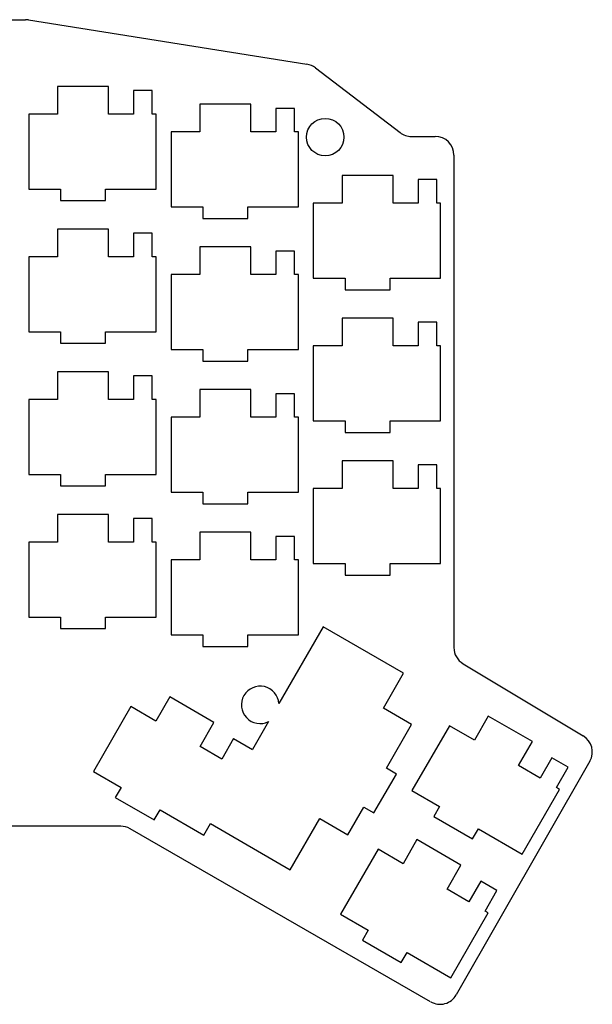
# Model space of a CAD drawing. Header units: millimetres. Extents: x 38 to 194, y -154 to -23.
# Tile 2 of 2: x 118 to 194, y -154 to -23. Entities that reach past the tile are written whole.
import ezdxf

# ---------------------------------------------------------------- set-up
doc = ezdxf.new("R2010")
doc.units = ezdxf.units.MM
for name, color, linetype in [('Arc003', 7, 'CONTINUOUS'), ('Arc004', 7, 'CONTINUOUS'), ('Arc005', 7, 'CONTINUOUS'), ('Arc006', 7, 'CONTINUOUS'), ('Arc007', 7, 'CONTINUOUS'), ('Arc008', 7, 'CONTINUOUS'), ('Arc009', 7, 'CONTINUOUS'), ('Arc010', 7, 'CONTINUOUS'), ('Arc016', 7, 'CONTINUOUS'), ('Circle001', 7, 'CONTINUOUS'), ('Line', 7, 'CONTINUOUS'), ('Line003', 7, 'CONTINUOUS'), ('Line004', 7, 'CONTINUOUS'), ('Line005', 7, 'CONTINUOUS'), ('Line006', 7, 'CONTINUOUS'), ('Line007', 7, 'CONTINUOUS'), ('Line008', 7, 'CONTINUOUS'), ('Line009', 7, 'CONTINUOUS'), ('Line010', 7, 'CONTINUOUS'), ('Line123', 7, 'CONTINUOUS'), ('Line124', 7, 'CONTINUOUS'), ('Line125', 7, 'CONTINUOUS'), ('Line126', 7, 'CONTINUOUS'), ('Line127', 7, 'CONTINUOUS'), ('Line128', 7, 'CONTINUOUS'), ('Line129', 7, 'CONTINUOUS'), ('Line130', 7, 'CONTINUOUS'), ('Line131', 7, 'CONTINUOUS'), ('Line132', 7, 'CONTINUOUS'), ('Line133', 7, 'CONTINUOUS'), ('Line134', 7, 'CONTINUOUS'), ('Line135', 7, 'CONTINUOUS'), ('Line136', 7, 'CONTINUOUS'), ('Line137', 7, 'CONTINUOUS'), ('Line138', 7, 'CONTINUOUS'), ('Line139', 7, 'CONTINUOUS'), ('Line140', 7, 'CONTINUOUS'), ('Line141', 7, 'CONTINUOUS'), ('Line142', 7, 'CONTINUOUS'), ('Line143', 7, 'CONTINUOUS'), ('Line144', 7, 'CONTINUOUS'), ('Line145', 7, 'CONTINUOUS'), ('Line146', 7, 'CONTINUOUS'), ('Line147', 7, 'CONTINUOUS'), ('Line148', 7, 'CONTINUOUS'), ('Line149', 7, 'CONTINUOUS'), ('Line150', 7, 'CONTINUOUS'), ('Line151', 7, 'CONTINUOUS'), ('Line152', 7, 'CONTINUOUS'), ('Line153', 7, 'CONTINUOUS'), ('Line154', 7, 'CONTINUOUS'), ('Line155', 7, 'CONTINUOUS'), ('Line156', 7, 'CONTINUOUS'), ('Line157', 7, 'CONTINUOUS'), ('Line158', 7, 'CONTINUOUS'), ('Line159', 7, 'CONTINUOUS'), ('Line160', 7, 'CONTINUOUS'), ('Line161', 7, 'CONTINUOUS'), ('Line162', 7, 'CONTINUOUS'), ('Line163', 7, 'CONTINUOUS'), ('Line164', 7, 'CONTINUOUS'), ('Line165', 7, 'CONTINUOUS'), ('Line166', 7, 'CONTINUOUS'), ('Line167', 7, 'CONTINUOUS'), ('Line168', 7, 'CONTINUOUS'), ('Line169', 7, 'CONTINUOUS'), ('Line170', 7, 'CONTINUOUS'), ('Line171', 7, 'CONTINUOUS'), ('Line172', 7, 'CONTINUOUS'), ('Line173', 7, 'CONTINUOUS'), ('Line174', 7, 'CONTINUOUS'), ('Line175', 7, 'CONTINUOUS'), ('Line176', 7, 'CONTINUOUS'), ('Line177', 7, 'CONTINUOUS'), ('Line178', 7, 'CONTINUOUS'), ('Line179', 7, 'CONTINUOUS'), ('Line180', 7, 'CONTINUOUS'), ('Line181', 7, 'CONTINUOUS'), ('Line182', 7, 'CONTINUOUS'), ('Line183', 7, 'CONTINUOUS'), ('Line184', 7, 'CONTINUOUS'), ('Line185', 7, 'CONTINUOUS'), ('Line186', 7, 'CONTINUOUS'), ('Line187', 7, 'CONTINUOUS'), ('Line188', 7, 'CONTINUOUS'), ('Line189', 7, 'CONTINUOUS'), ('Line190', 7, 'CONTINUOUS'), ('Line191', 7, 'CONTINUOUS'), ('Line192', 7, 'CONTINUOUS'), ('Line193', 7, 'CONTINUOUS'), ('Line194', 7, 'CONTINUOUS'), ('Line195', 7, 'CONTINUOUS'), ('Line196', 7, 'CONTINUOUS'), ('Line197', 7, 'CONTINUOUS'), ('Line198', 7, 'CONTINUOUS'), ('Line199', 7, 'CONTINUOUS'), ('Line228', 7, 'CONTINUOUS'), ('Line229', 7, 'CONTINUOUS'), ('Line230', 7, 'CONTINUOUS'), ('Line231', 7, 'CONTINUOUS'), ('Line232', 7, 'CONTINUOUS'), ('Line233', 7, 'CONTINUOUS'), ('Line234', 7, 'CONTINUOUS'), ('Line235', 7, 'CONTINUOUS'), ('Line236', 7, 'CONTINUOUS'), ('Line237', 7, 'CONTINUOUS'), ('Line238', 7, 'CONTINUOUS'), ('Line239', 7, 'CONTINUOUS'), ('Line240', 7, 'CONTINUOUS'), ('Line241', 7, 'CONTINUOUS'), ('Line242', 7, 'CONTINUOUS'), ('Line243', 7, 'CONTINUOUS'), ('Line244', 7, 'CONTINUOUS'), ('Line245', 7, 'CONTINUOUS'), ('Line246', 7, 'CONTINUOUS'), ('Line247', 7, 'CONTINUOUS'), ('Line248', 7, 'CONTINUOUS'), ('Line249', 7, 'CONTINUOUS'), ('Line250', 7, 'CONTINUOUS'), ('Line251', 7, 'CONTINUOUS'), ('Line300', 7, 'CONTINUOUS'), ('Line301', 7, 'CONTINUOUS'), ('Line302', 7, 'CONTINUOUS'), ('Line303', 7, 'CONTINUOUS'), ('Line304', 7, 'CONTINUOUS'), ('Line305', 7, 'CONTINUOUS'), ('Line306', 7, 'CONTINUOUS'), ('Line307', 7, 'CONTINUOUS'), ('Line308', 7, 'CONTINUOUS'), ('Line309', 7, 'CONTINUOUS'), ('Line310', 7, 'CONTINUOUS'), ('Line311', 7, 'CONTINUOUS'), ('Line312', 7, 'CONTINUOUS'), ('Line313', 7, 'CONTINUOUS'), ('Line314', 7, 'CONTINUOUS'), ('Line315', 7, 'CONTINUOUS'), ('Line316', 7, 'CONTINUOUS'), ('Line317', 7, 'CONTINUOUS'), ('Line318', 7, 'CONTINUOUS'), ('Line319', 7, 'CONTINUOUS'), ('Line320', 7, 'CONTINUOUS'), ('Line321', 7, 'CONTINUOUS'), ('Line322', 7, 'CONTINUOUS'), ('Line323', 7, 'CONTINUOUS'), ('Line324', 7, 'CONTINUOUS'), ('Line325', 7, 'CONTINUOUS'), ('Line326', 7, 'CONTINUOUS'), ('Line327', 7, 'CONTINUOUS'), ('Line328', 7, 'CONTINUOUS'), ('Line329', 7, 'CONTINUOUS'), ('Line330', 7, 'CONTINUOUS'), ('Line331', 7, 'CONTINUOUS'), ('Line332', 7, 'CONTINUOUS'), ('Line345', 7, 'CONTINUOUS'), ('Line346', 7, 'CONTINUOUS'), ('Line347', 7, 'CONTINUOUS'), ('Line348', 7, 'CONTINUOUS'), ('Line349', 7, 'CONTINUOUS'), ('Line350', 7, 'CONTINUOUS'), ('Line351', 7, 'CONTINUOUS'), ('Line352', 7, 'CONTINUOUS'), ('Line401', 7, 'CONTINUOUS'), ('Line402', 7, 'CONTINUOUS'), ('Line403', 7, 'CONTINUOUS'), ('Line404', 7, 'CONTINUOUS'), ('Line405', 7, 'CONTINUOUS'), ('Line406', 7, 'CONTINUOUS'), ('Line407', 7, 'CONTINUOUS'), ('Line408', 7, 'CONTINUOUS'), ('Line409', 7, 'CONTINUOUS'), ('Line410', 7, 'CONTINUOUS'), ('Line411', 7, 'CONTINUOUS'), ('Line412', 7, 'CONTINUOUS'), ('Line413', 7, 'CONTINUOUS'), ('Line414', 7, 'CONTINUOUS'), ('Line415', 7, 'CONTINUOUS'), ('Line416', 7, 'CONTINUOUS'), ('Line417', 7, 'CONTINUOUS'), ('Line418', 7, 'CONTINUOUS'), ('Line419', 7, 'CONTINUOUS'), ('Line420', 7, 'CONTINUOUS'), ('Line421', 7, 'CONTINUOUS'), ('Line422', 7, 'CONTINUOUS'), ('Line423', 7, 'CONTINUOUS'), ('Line424', 7, 'CONTINUOUS'), ('Line425', 7, 'CONTINUOUS'), ('Line426', 7, 'CONTINUOUS'), ('Line427', 7, 'CONTINUOUS'), ('Line428', 7, 'CONTINUOUS'), ('Line429', 7, 'CONTINUOUS'), ('Line430', 7, 'CONTINUOUS'), ('Line431', 7, 'CONTINUOUS'), ('Line432', 7, 'CONTINUOUS'), ('Line433', 7, 'CONTINUOUS'), ('Line446', 7, 'CONTINUOUS'), ('Line447', 7, 'CONTINUOUS'), ('Line448', 7, 'CONTINUOUS'), ('Line449', 7, 'CONTINUOUS'), ('Line450', 7, 'CONTINUOUS'), ('Line451', 7, 'CONTINUOUS'), ('Line452', 7, 'CONTINUOUS'), ('Line453', 7, 'CONTINUOUS'), ('Line454', 7, 'CONTINUOUS'), ('Line455', 7, 'CONTINUOUS'), ('Line456', 7, 'CONTINUOUS'), ('Line457', 7, 'CONTINUOUS'), ('Line506', 7, 'CONTINUOUS'), ('Line507', 7, 'CONTINUOUS'), ('Line508', 7, 'CONTINUOUS'), ('Line509', 7, 'CONTINUOUS'), ('Line510', 7, 'CONTINUOUS'), ('Line511', 7, 'CONTINUOUS'), ('Line512', 7, 'CONTINUOUS'), ('Line513', 7, 'CONTINUOUS'), ('Line514', 7, 'CONTINUOUS'), ('Line515', 7, 'CONTINUOUS'), ('Line516', 7, 'CONTINUOUS'), ('Line517', 7, 'CONTINUOUS'), ('Line518', 7, 'CONTINUOUS'), ('Line519', 7, 'CONTINUOUS'), ('Line520', 7, 'CONTINUOUS'), ('Line521', 7, 'CONTINUOUS'), ('Line522', 7, 'CONTINUOUS'), ('Line523', 7, 'CONTINUOUS'), ('Line524', 7, 'CONTINUOUS'), ('Line525', 7, 'CONTINUOUS'), ('Line526', 7, 'CONTINUOUS'), ('Line527', 7, 'CONTINUOUS'), ('Line528', 7, 'CONTINUOUS'), ('Line529', 7, 'CONTINUOUS'), ('Line530', 7, 'CONTINUOUS'), ('Line531', 7, 'CONTINUOUS'), ('Line532', 7, 'CONTINUOUS'), ('Line533', 7, 'CONTINUOUS'), ('Line534', 7, 'CONTINUOUS'), ('Line535', 7, 'CONTINUOUS'), ('Line536', 7, 'CONTINUOUS'), ('Line537', 7, 'CONTINUOUS'), ('Line538', 7, 'CONTINUOUS'), ('Line551', 7, 'CONTINUOUS'), ('Line552', 7, 'CONTINUOUS'), ('Line553', 7, 'CONTINUOUS'), ('Line554', 7, 'CONTINUOUS'), ('Line555', 7, 'CONTINUOUS'), ('Line556', 7, 'CONTINUOUS'), ('Line557', 7, 'CONTINUOUS'), ('Line558', 7, 'CONTINUOUS'), ('Line559', 7, 'CONTINUOUS'), ('Line560', 7, 'CONTINUOUS'), ('Line561', 7, 'CONTINUOUS'), ('Line562', 7, 'CONTINUOUS'), ('Line563', 7, 'CONTINUOUS'), ('Line564', 7, 'CONTINUOUS'), ('Line565', 7, 'CONTINUOUS')]:
    doc.layers.add(name, color=color, linetype=linetype)

msp = doc.modelspace()

# ---------------------------------------------------------------- linework, layer by layer
at = {"layer": 'Arc003'}
msp.add_arc((118.33, -25.38), 2.5, 80.9355, 90, dxfattribs=at)
at = {"layer": 'Arc004'}
msp.add_arc((155.51, -31.31), 2.5, 52.6373, 80.9355, dxfattribs=at)
at = {"layer": 'Arc005'}
msp.add_arc((169.85, -35.97), 2.5, -127.3627, -90, dxfattribs=at)
at = {"layer": 'Arc006'}
msp.add_arc((173.03, -40.97), 2.5, 0, 90, dxfattribs=at)
at = {"layer": 'Arc007'}
msp.add_arc((178.03, -106.73), 2.5, 180, -120.9638, dxfattribs=at)
at = {"layer": 'Arc008'}
msp.add_arc((191.51, -120.65), 2.5, -29.7572, 59.0362, dxfattribs=at)
at = {"layer": 'Arc009'}
msp.add_arc((173.67, -151.85), 2.5, -119.9322, -29.7572, dxfattribs=at)
at = {"layer": 'Arc010'}
msp.add_arc((131.03, -133.07), 2.5, 60.0678, 90, dxfattribs=at)
at = {"layer": 'Arc016'}
msp.add_arc((149.65, -114.37), 2.5, 3.6953, -63.6953, dxfattribs=at)
at = {"layer": 'Circle001'}
msp.add_circle((158.34, -38.56), 2.5, dxfattribs=at)
at = {"layer": 'Line'}
msp.add_line((131.03, -130.57), (40.98, -130.57), dxfattribs=at)
at = {"layer": 'Line003'}
msp.add_line((95.66, -22.88), (118.33, -22.88), dxfattribs=at)
at = {"layer": 'Line004'}
msp.add_line((118.72, -22.91), (155.9, -28.84), dxfattribs=at)
at = {"layer": 'Line005'}
msp.add_line((157.03, -29.33), (168.33, -37.96), dxfattribs=at)
at = {"layer": 'Line006'}
msp.add_line((169.85, -38.47), (173.03, -38.47), dxfattribs=at)
at = {"layer": 'Line007'}
msp.add_line((193.68, -121.89), (175.84, -153.1), dxfattribs=at)
at = {"layer": 'Line008'}
msp.add_line((172.42, -154.02), (132.28, -130.91), dxfattribs=at)
at = {"layer": 'Line009'}
msp.add_line((175.53, -40.97), (175.53, -106.73), dxfattribs=at)
at = {"layer": 'Line010'}
msp.add_line((176.74, -108.87), (192.79, -118.51), dxfattribs=at)
at = {"layer": 'Line123'}
msp.add_line((118.75, -102.64), (123, -102.64), dxfattribs=at)
at = {"layer": 'Line124'}
msp.add_line((129, -102.64), (135.75, -102.64), dxfattribs=at)
at = {"layer": 'Line125'}
msp.add_line((135.75, -102.64), (135.75, -92.64), dxfattribs=at)
at = {"layer": 'Line126'}
msp.add_line((135.75, -92.64), (135.25, -92.64), dxfattribs=at)
at = {"layer": 'Line127'}
msp.add_line((132.75, -92.64), (129.4, -92.64), dxfattribs=at)
at = {"layer": 'Line128'}
msp.add_line((122.6, -92.64), (118.75, -92.64), dxfattribs=at)
at = {"layer": 'Line129'}
msp.add_line((118.75, -92.64), (118.75, -102.64), dxfattribs=at)
at = {"layer": 'Line130'}
msp.add_line((118.75, -83.59), (123, -83.59), dxfattribs=at)
at = {"layer": 'Line131'}
msp.add_line((129, -83.59), (135.75, -83.59), dxfattribs=at)
at = {"layer": 'Line132'}
msp.add_line((135.75, -83.59), (135.75, -73.59), dxfattribs=at)
at = {"layer": 'Line133'}
msp.add_line((135.75, -73.59), (135.25, -73.59), dxfattribs=at)
at = {"layer": 'Line134'}
msp.add_line((132.75, -73.59), (129.4, -73.59), dxfattribs=at)
at = {"layer": 'Line135'}
msp.add_line((122.6, -73.59), (118.75, -73.59), dxfattribs=at)
at = {"layer": 'Line136'}
msp.add_line((118.75, -73.59), (118.75, -83.59), dxfattribs=at)
at = {"layer": 'Line137'}
msp.add_line((118.75, -64.54), (123, -64.54), dxfattribs=at)
at = {"layer": 'Line138'}
msp.add_line((129, -64.54), (135.75, -64.54), dxfattribs=at)
at = {"layer": 'Line139'}
msp.add_line((135.75, -64.54), (135.75, -54.54), dxfattribs=at)
at = {"layer": 'Line140'}
msp.add_line((135.75, -54.54), (135.25, -54.54), dxfattribs=at)
at = {"layer": 'Line141'}
msp.add_line((132.75, -54.54), (129.4, -54.54), dxfattribs=at)
at = {"layer": 'Line142'}
msp.add_line((122.6, -54.54), (118.75, -54.54), dxfattribs=at)
at = {"layer": 'Line143'}
msp.add_line((118.75, -54.54), (118.75, -64.54), dxfattribs=at)
at = {"layer": 'Line144'}
msp.add_line((118.75, -45.49), (123, -45.49), dxfattribs=at)
at = {"layer": 'Line145'}
msp.add_line((129, -45.49), (135.75, -45.49), dxfattribs=at)
at = {"layer": 'Line146'}
msp.add_line((135.75, -45.49), (135.75, -35.49), dxfattribs=at)
at = {"layer": 'Line147'}
msp.add_line((135.75, -35.49), (135.25, -35.49), dxfattribs=at)
at = {"layer": 'Line148'}
msp.add_line((132.75, -35.49), (129.4, -35.49), dxfattribs=at)
at = {"layer": 'Line149'}
msp.add_line((122.6, -35.49), (118.75, -35.49), dxfattribs=at)
at = {"layer": 'Line150'}
msp.add_line((118.75, -35.49), (118.75, -45.49), dxfattribs=at)
at = {"layer": 'Line151'}
msp.add_line((137.75, -105.02), (142, -105.02), dxfattribs=at)
at = {"layer": 'Line152'}
msp.add_line((148, -105.02), (154.75, -105.02), dxfattribs=at)
at = {"layer": 'Line153'}
msp.add_line((154.75, -105.02), (154.75, -95.02), dxfattribs=at)
at = {"layer": 'Line154'}
msp.add_line((154.75, -95.02), (154.25, -95.02), dxfattribs=at)
at = {"layer": 'Line155'}
msp.add_line((151.75, -95.02), (148.4, -95.02), dxfattribs=at)
at = {"layer": 'Line156'}
msp.add_line((141.6, -95.02), (137.75, -95.02), dxfattribs=at)
at = {"layer": 'Line157'}
msp.add_line((137.75, -95.02), (137.75, -105.02), dxfattribs=at)
at = {"layer": 'Line158'}
msp.add_line((137.75, -85.97), (142, -85.97), dxfattribs=at)
at = {"layer": 'Line159'}
msp.add_line((148, -85.97), (154.75, -85.97), dxfattribs=at)
at = {"layer": 'Line160'}
msp.add_line((154.75, -85.97), (154.75, -75.97), dxfattribs=at)
at = {"layer": 'Line161'}
msp.add_line((154.75, -75.97), (154.25, -75.97), dxfattribs=at)
at = {"layer": 'Line162'}
msp.add_line((151.75, -75.97), (148.4, -75.97), dxfattribs=at)
at = {"layer": 'Line163'}
msp.add_line((141.6, -75.97), (137.75, -75.97), dxfattribs=at)
at = {"layer": 'Line164'}
msp.add_line((137.75, -75.97), (137.75, -85.97), dxfattribs=at)
at = {"layer": 'Line165'}
msp.add_line((137.75, -66.92), (142, -66.92), dxfattribs=at)
at = {"layer": 'Line166'}
msp.add_line((148, -66.92), (154.75, -66.92), dxfattribs=at)
at = {"layer": 'Line167'}
msp.add_line((154.75, -66.92), (154.75, -56.92), dxfattribs=at)
at = {"layer": 'Line168'}
msp.add_line((154.75, -56.92), (154.25, -56.92), dxfattribs=at)
at = {"layer": 'Line169'}
msp.add_line((151.75, -56.92), (148.4, -56.92), dxfattribs=at)
at = {"layer": 'Line170'}
msp.add_line((141.6, -56.92), (137.75, -56.92), dxfattribs=at)
at = {"layer": 'Line171'}
msp.add_line((137.75, -56.92), (137.75, -66.92), dxfattribs=at)
at = {"layer": 'Line172'}
msp.add_line((137.75, -47.87), (142, -47.87), dxfattribs=at)
at = {"layer": 'Line173'}
msp.add_line((148, -47.87), (154.75, -47.87), dxfattribs=at)
at = {"layer": 'Line174'}
msp.add_line((154.75, -47.87), (154.75, -37.87), dxfattribs=at)
at = {"layer": 'Line175'}
msp.add_line((154.75, -37.87), (154.25, -37.87), dxfattribs=at)
at = {"layer": 'Line176'}
msp.add_line((151.75, -37.87), (148.4, -37.87), dxfattribs=at)
at = {"layer": 'Line177'}
msp.add_line((141.6, -37.87), (137.75, -37.87), dxfattribs=at)
at = {"layer": 'Line178'}
msp.add_line((137.75, -37.87), (137.75, -47.87), dxfattribs=at)
at = {"layer": 'Line179'}
msp.add_line((156.75, -95.49), (161, -95.49), dxfattribs=at)
at = {"layer": 'Line180'}
msp.add_line((167, -95.49), (173.75, -95.49), dxfattribs=at)
at = {"layer": 'Line181'}
msp.add_line((173.75, -95.49), (173.75, -85.49), dxfattribs=at)
at = {"layer": 'Line182'}
msp.add_line((173.75, -85.49), (173.25, -85.49), dxfattribs=at)
at = {"layer": 'Line183'}
msp.add_line((170.75, -85.49), (167.4, -85.49), dxfattribs=at)
at = {"layer": 'Line184'}
msp.add_line((160.6, -85.49), (156.75, -85.49), dxfattribs=at)
at = {"layer": 'Line185'}
msp.add_line((156.75, -85.49), (156.75, -95.49), dxfattribs=at)
at = {"layer": 'Line186'}
msp.add_line((156.75, -76.44), (161, -76.44), dxfattribs=at)
at = {"layer": 'Line187'}
msp.add_line((167, -76.44), (173.75, -76.44), dxfattribs=at)
at = {"layer": 'Line188'}
msp.add_line((173.75, -76.44), (173.75, -66.44), dxfattribs=at)
at = {"layer": 'Line189'}
msp.add_line((173.75, -66.44), (173.25, -66.44), dxfattribs=at)
at = {"layer": 'Line190'}
msp.add_line((170.75, -66.44), (167.4, -66.44), dxfattribs=at)
at = {"layer": 'Line191'}
msp.add_line((160.6, -66.44), (156.75, -66.44), dxfattribs=at)
at = {"layer": 'Line192'}
msp.add_line((156.75, -66.44), (156.75, -76.44), dxfattribs=at)
at = {"layer": 'Line193'}
msp.add_line((156.75, -57.39), (161, -57.39), dxfattribs=at)
at = {"layer": 'Line194'}
msp.add_line((167, -57.39), (173.75, -57.39), dxfattribs=at)
at = {"layer": 'Line195'}
msp.add_line((173.75, -57.39), (173.75, -47.39), dxfattribs=at)
at = {"layer": 'Line196'}
msp.add_line((173.75, -47.39), (173.25, -47.39), dxfattribs=at)
at = {"layer": 'Line197'}
msp.add_line((170.75, -47.39), (167.4, -47.39), dxfattribs=at)
at = {"layer": 'Line198'}
msp.add_line((160.6, -47.39), (156.75, -47.39), dxfattribs=at)
at = {"layer": 'Line199'}
msp.add_line((156.75, -47.39), (156.75, -57.39), dxfattribs=at)
at = {"layer": 'Line228'}
msp.add_line((127.4, -123.26), (131.08, -125.39), dxfattribs=at)
at = {"layer": 'Line229'}
msp.add_line((136.28, -128.39), (142.12, -131.76), dxfattribs=at)
at = {"layer": 'Line230'}
msp.add_line((142.12, -131.76), (143.01, -130.23), dxfattribs=at)
at = {"layer": 'Line231'}
msp.add_line((144.53, -121.6), (141.62, -119.93), dxfattribs=at)
at = {"layer": 'Line232'}
msp.add_line((135.74, -116.53), (132.4, -114.6), dxfattribs=at)
at = {"layer": 'Line233'}
msp.add_line((132.4, -114.6), (127.4, -123.26), dxfattribs=at)
at = {"layer": 'Line234'}
msp.add_line((161.38, -131.71), (163.51, -128.03), dxfattribs=at)
at = {"layer": 'Line235'}
msp.add_line((166.51, -122.83), (169.88, -116.99), dxfattribs=at)
at = {"layer": 'Line236'}
msp.add_line((169.88, -116.99), (166.11, -114.81), dxfattribs=at)
at = {"layer": 'Line237'}
msp.add_line((157.61, -129.53), (161.38, -131.71), dxfattribs=at)
at = {"layer": 'Line238'}
msp.add_line((160.4, -142.31), (164.08, -144.44), dxfattribs=at)
at = {"layer": 'Line239'}
msp.add_line((169.27, -147.44), (175.12, -150.81), dxfattribs=at)
at = {"layer": 'Line240'}
msp.add_line((175.12, -150.81), (180.12, -142.15), dxfattribs=at)
at = {"layer": 'Line241'}
msp.add_line((180.12, -142.15), (179.69, -141.9), dxfattribs=at)
at = {"layer": 'Line242'}
msp.add_line((177.52, -140.65), (174.62, -138.98), dxfattribs=at)
at = {"layer": 'Line243'}
msp.add_line((168.73, -135.58), (165.4, -133.65), dxfattribs=at)
at = {"layer": 'Line244'}
msp.add_line((165.4, -133.65), (160.4, -142.31), dxfattribs=at)
at = {"layer": 'Line245'}
msp.add_line((169.92, -125.81), (173.6, -127.94), dxfattribs=at)
at = {"layer": 'Line246'}
msp.add_line((178.8, -130.94), (184.64, -134.31), dxfattribs=at)
at = {"layer": 'Line247'}
msp.add_line((184.64, -134.31), (189.64, -125.65), dxfattribs=at)
at = {"layer": 'Line248'}
msp.add_line((189.64, -125.65), (189.21, -125.4), dxfattribs=at)
at = {"layer": 'Line249'}
msp.add_line((187.05, -124.15), (184.15, -122.48), dxfattribs=at)
at = {"layer": 'Line250'}
msp.add_line((178.26, -119.08), (174.92, -117.15), dxfattribs=at)
at = {"layer": 'Line251'}
msp.add_line((174.92, -117.15), (169.92, -125.81), dxfattribs=at)
at = {"layer": 'Line300'}
msp.add_line((135.25, -92.64), (135.25, -89.49), dxfattribs=at)
at = {"layer": 'Line301'}
msp.add_line((135.25, -89.49), (132.75, -89.49), dxfattribs=at)
at = {"layer": 'Line302'}
msp.add_line((132.75, -89.49), (132.75, -92.64), dxfattribs=at)
at = {"layer": 'Line303'}
msp.add_line((135.25, -73.59), (135.25, -70.44), dxfattribs=at)
at = {"layer": 'Line304'}
msp.add_line((135.25, -70.44), (132.75, -70.44), dxfattribs=at)
at = {"layer": 'Line305'}
msp.add_line((132.75, -70.44), (132.75, -73.59), dxfattribs=at)
at = {"layer": 'Line306'}
msp.add_line((135.25, -54.54), (135.25, -51.39), dxfattribs=at)
at = {"layer": 'Line307'}
msp.add_line((135.25, -51.39), (132.75, -51.39), dxfattribs=at)
at = {"layer": 'Line308'}
msp.add_line((132.75, -51.39), (132.75, -54.54), dxfattribs=at)
at = {"layer": 'Line309'}
msp.add_line((135.25, -35.49), (135.25, -32.34), dxfattribs=at)
at = {"layer": 'Line310'}
msp.add_line((135.25, -32.34), (132.75, -32.34), dxfattribs=at)
at = {"layer": 'Line311'}
msp.add_line((132.75, -32.34), (132.75, -35.49), dxfattribs=at)
at = {"layer": 'Line312'}
msp.add_line((154.25, -95.02), (154.25, -91.87), dxfattribs=at)
at = {"layer": 'Line313'}
msp.add_line((154.25, -91.87), (151.75, -91.87), dxfattribs=at)
at = {"layer": 'Line314'}
msp.add_line((151.75, -91.87), (151.75, -95.02), dxfattribs=at)
at = {"layer": 'Line315'}
msp.add_line((154.25, -75.97), (154.25, -72.82), dxfattribs=at)
at = {"layer": 'Line316'}
msp.add_line((154.25, -72.82), (151.75, -72.82), dxfattribs=at)
at = {"layer": 'Line317'}
msp.add_line((151.75, -72.82), (151.75, -75.97), dxfattribs=at)
at = {"layer": 'Line318'}
msp.add_line((154.25, -56.92), (154.25, -53.77), dxfattribs=at)
at = {"layer": 'Line319'}
msp.add_line((154.25, -53.77), (151.75, -53.77), dxfattribs=at)
at = {"layer": 'Line320'}
msp.add_line((151.75, -53.77), (151.75, -56.92), dxfattribs=at)
at = {"layer": 'Line321'}
msp.add_line((154.25, -37.87), (154.25, -34.72), dxfattribs=at)
at = {"layer": 'Line322'}
msp.add_line((154.25, -34.72), (151.75, -34.72), dxfattribs=at)
at = {"layer": 'Line323'}
msp.add_line((151.75, -34.72), (151.75, -37.87), dxfattribs=at)
at = {"layer": 'Line324'}
msp.add_line((173.25, -85.49), (173.25, -82.34), dxfattribs=at)
at = {"layer": 'Line325'}
msp.add_line((173.25, -82.34), (170.75, -82.34), dxfattribs=at)
at = {"layer": 'Line326'}
msp.add_line((170.75, -82.34), (170.75, -85.49), dxfattribs=at)
at = {"layer": 'Line327'}
msp.add_line((173.25, -66.44), (173.25, -63.29), dxfattribs=at)
at = {"layer": 'Line328'}
msp.add_line((173.25, -63.29), (170.75, -63.29), dxfattribs=at)
at = {"layer": 'Line329'}
msp.add_line((170.75, -63.29), (170.75, -66.44), dxfattribs=at)
at = {"layer": 'Line330'}
msp.add_line((173.25, -47.39), (173.25, -44.24), dxfattribs=at)
at = {"layer": 'Line331'}
msp.add_line((173.25, -44.24), (170.75, -44.24), dxfattribs=at)
at = {"layer": 'Line332'}
msp.add_line((170.75, -44.24), (170.75, -47.39), dxfattribs=at)
at = {"layer": 'Line345'}
msp.add_line((146.1, -118.87), (148.61, -120.32), dxfattribs=at)
at = {"layer": 'Line346'}
msp.add_line((146.1, -118.87), (144.53, -121.6), dxfattribs=at)
at = {"layer": 'Line347'}
msp.add_line((179.69, -141.9), (181.26, -139.17), dxfattribs=at)
at = {"layer": 'Line348'}
msp.add_line((181.26, -139.17), (179.1, -137.92), dxfattribs=at)
at = {"layer": 'Line349'}
msp.add_line((179.1, -137.92), (177.52, -140.65), dxfattribs=at)
at = {"layer": 'Line350'}
msp.add_line((189.21, -125.4), (190.79, -122.68), dxfattribs=at)
at = {"layer": 'Line351'}
msp.add_line((190.79, -122.68), (188.62, -121.43), dxfattribs=at)
at = {"layer": 'Line352'}
msp.add_line((188.62, -121.43), (187.05, -124.15), dxfattribs=at)
at = {"layer": 'Line401'}
msp.add_line((123, -104.19), (129, -104.19), dxfattribs=at)
at = {"layer": 'Line402'}
msp.add_line((129, -104.19), (129, -102.64), dxfattribs=at)
at = {"layer": 'Line403'}
msp.add_line((123, -102.64), (123, -104.19), dxfattribs=at)
at = {"layer": 'Line404'}
msp.add_line((123, -85.14), (129, -85.14), dxfattribs=at)
at = {"layer": 'Line405'}
msp.add_line((129, -85.14), (129, -83.59), dxfattribs=at)
at = {"layer": 'Line406'}
msp.add_line((123, -83.59), (123, -85.14), dxfattribs=at)
at = {"layer": 'Line407'}
msp.add_line((123, -66.09), (129, -66.09), dxfattribs=at)
at = {"layer": 'Line408'}
msp.add_line((129, -66.09), (129, -64.54), dxfattribs=at)
at = {"layer": 'Line409'}
msp.add_line((123, -64.54), (123, -66.09), dxfattribs=at)
at = {"layer": 'Line410'}
msp.add_line((123, -47.04), (129, -47.04), dxfattribs=at)
at = {"layer": 'Line411'}
msp.add_line((129, -47.04), (129, -45.49), dxfattribs=at)
at = {"layer": 'Line412'}
msp.add_line((123, -45.49), (123, -47.04), dxfattribs=at)
at = {"layer": 'Line413'}
msp.add_line((142, -106.57), (148, -106.57), dxfattribs=at)
at = {"layer": 'Line414'}
msp.add_line((148, -106.57), (148, -105.02), dxfattribs=at)
at = {"layer": 'Line415'}
msp.add_line((142, -105.02), (142, -106.57), dxfattribs=at)
at = {"layer": 'Line416'}
msp.add_line((142, -87.52), (148, -87.52), dxfattribs=at)
at = {"layer": 'Line417'}
msp.add_line((148, -87.52), (148, -85.97), dxfattribs=at)
at = {"layer": 'Line418'}
msp.add_line((142, -85.97), (142, -87.52), dxfattribs=at)
at = {"layer": 'Line419'}
msp.add_line((142, -68.47), (148, -68.47), dxfattribs=at)
at = {"layer": 'Line420'}
msp.add_line((148, -68.47), (148, -66.92), dxfattribs=at)
at = {"layer": 'Line421'}
msp.add_line((142, -66.92), (142, -68.47), dxfattribs=at)
at = {"layer": 'Line422'}
msp.add_line((142, -49.42), (148, -49.42), dxfattribs=at)
at = {"layer": 'Line423'}
msp.add_line((148, -49.42), (148, -47.87), dxfattribs=at)
at = {"layer": 'Line424'}
msp.add_line((142, -47.87), (142, -49.42), dxfattribs=at)
at = {"layer": 'Line425'}
msp.add_line((161, -97.04), (167, -97.04), dxfattribs=at)
at = {"layer": 'Line426'}
msp.add_line((167, -97.04), (167, -95.49), dxfattribs=at)
at = {"layer": 'Line427'}
msp.add_line((161, -95.49), (161, -97.04), dxfattribs=at)
at = {"layer": 'Line428'}
msp.add_line((161, -77.99), (167, -77.99), dxfattribs=at)
at = {"layer": 'Line429'}
msp.add_line((167, -77.99), (167, -76.44), dxfattribs=at)
at = {"layer": 'Line430'}
msp.add_line((161, -76.44), (161, -77.99), dxfattribs=at)
at = {"layer": 'Line431'}
msp.add_line((161, -58.94), (167, -58.94), dxfattribs=at)
at = {"layer": 'Line432'}
msp.add_line((167, -58.94), (167, -57.39), dxfattribs=at)
at = {"layer": 'Line433'}
msp.add_line((161, -57.39), (161, -58.94), dxfattribs=at)
at = {"layer": 'Line446'}
msp.add_line((130.31, -126.73), (135.5, -129.73), dxfattribs=at)
at = {"layer": 'Line447'}
msp.add_line((135.5, -129.73), (136.28, -128.39), dxfattribs=at)
at = {"layer": 'Line448'}
msp.add_line((131.08, -125.39), (130.31, -126.73), dxfattribs=at)
at = {"layer": 'Line449'}
msp.add_line((164.85, -128.8), (167.85, -123.61), dxfattribs=at)
at = {"layer": 'Line450'}
msp.add_line((167.85, -123.61), (166.51, -122.83), dxfattribs=at)
at = {"layer": 'Line451'}
msp.add_line((163.51, -128.03), (164.85, -128.8), dxfattribs=at)
at = {"layer": 'Line452'}
msp.add_line((163.3, -145.78), (168.5, -148.78), dxfattribs=at)
at = {"layer": 'Line453'}
msp.add_line((168.5, -148.78), (169.27, -147.44), dxfattribs=at)
at = {"layer": 'Line454'}
msp.add_line((164.08, -144.44), (163.3, -145.78), dxfattribs=at)
at = {"layer": 'Line455'}
msp.add_line((172.83, -129.28), (178.02, -132.28), dxfattribs=at)
at = {"layer": 'Line456'}
msp.add_line((178.02, -132.28), (178.8, -130.94), dxfattribs=at)
at = {"layer": 'Line457'}
msp.add_line((173.6, -127.94), (172.83, -129.28), dxfattribs=at)
at = {"layer": 'Line506'}
msp.add_line((129.4, -92.64), (129.4, -88.94), dxfattribs=at)
at = {"layer": 'Line507'}
msp.add_line((129.4, -88.94), (122.6, -88.94), dxfattribs=at)
at = {"layer": 'Line508'}
msp.add_line((122.6, -88.94), (122.6, -92.64), dxfattribs=at)
at = {"layer": 'Line509'}
msp.add_line((129.4, -73.59), (129.4, -69.89), dxfattribs=at)
at = {"layer": 'Line510'}
msp.add_line((129.4, -69.89), (122.6, -69.89), dxfattribs=at)
at = {"layer": 'Line511'}
msp.add_line((122.6, -69.89), (122.6, -73.59), dxfattribs=at)
at = {"layer": 'Line512'}
msp.add_line((129.4, -54.54), (129.4, -50.84), dxfattribs=at)
at = {"layer": 'Line513'}
msp.add_line((129.4, -50.84), (122.6, -50.84), dxfattribs=at)
at = {"layer": 'Line514'}
msp.add_line((122.6, -50.84), (122.6, -54.54), dxfattribs=at)
at = {"layer": 'Line515'}
msp.add_line((129.4, -35.49), (129.4, -31.79), dxfattribs=at)
at = {"layer": 'Line516'}
msp.add_line((129.4, -31.79), (122.6, -31.79), dxfattribs=at)
at = {"layer": 'Line517'}
msp.add_line((122.6, -31.79), (122.6, -35.49), dxfattribs=at)
at = {"layer": 'Line518'}
msp.add_line((148.4, -95.02), (148.4, -91.32), dxfattribs=at)
at = {"layer": 'Line519'}
msp.add_line((148.4, -91.32), (141.6, -91.32), dxfattribs=at)
at = {"layer": 'Line520'}
msp.add_line((141.6, -91.32), (141.6, -95.02), dxfattribs=at)
at = {"layer": 'Line521'}
msp.add_line((148.4, -75.97), (148.4, -72.27), dxfattribs=at)
at = {"layer": 'Line522'}
msp.add_line((148.4, -72.27), (141.6, -72.27), dxfattribs=at)
at = {"layer": 'Line523'}
msp.add_line((141.6, -72.27), (141.6, -75.97), dxfattribs=at)
at = {"layer": 'Line524'}
msp.add_line((148.4, -56.92), (148.4, -53.22), dxfattribs=at)
at = {"layer": 'Line525'}
msp.add_line((148.4, -53.22), (141.6, -53.22), dxfattribs=at)
at = {"layer": 'Line526'}
msp.add_line((141.6, -53.22), (141.6, -56.92), dxfattribs=at)
at = {"layer": 'Line527'}
msp.add_line((148.4, -37.87), (148.4, -34.17), dxfattribs=at)
at = {"layer": 'Line528'}
msp.add_line((148.4, -34.17), (141.6, -34.17), dxfattribs=at)
at = {"layer": 'Line529'}
msp.add_line((141.6, -34.17), (141.6, -37.87), dxfattribs=at)
at = {"layer": 'Line530'}
msp.add_line((167.4, -85.49), (167.4, -81.79), dxfattribs=at)
at = {"layer": 'Line531'}
msp.add_line((167.4, -81.79), (160.6, -81.79), dxfattribs=at)
at = {"layer": 'Line532'}
msp.add_line((160.6, -81.79), (160.6, -85.49), dxfattribs=at)
at = {"layer": 'Line533'}
msp.add_line((167.4, -66.44), (167.4, -62.74), dxfattribs=at)
at = {"layer": 'Line534'}
msp.add_line((167.4, -62.74), (160.6, -62.74), dxfattribs=at)
at = {"layer": 'Line535'}
msp.add_line((160.6, -62.74), (160.6, -66.44), dxfattribs=at)
at = {"layer": 'Line536'}
msp.add_line((167.4, -47.39), (167.4, -43.69), dxfattribs=at)
at = {"layer": 'Line537'}
msp.add_line((167.4, -43.69), (160.6, -43.69), dxfattribs=at)
at = {"layer": 'Line538'}
msp.add_line((160.6, -43.69), (160.6, -47.39), dxfattribs=at)
at = {"layer": 'Line551'}
msp.add_line((141.62, -119.93), (143.47, -116.72), dxfattribs=at)
at = {"layer": 'Line552'}
msp.add_line((143.47, -116.72), (137.59, -113.32), dxfattribs=at)
at = {"layer": 'Line553'}
msp.add_line((137.59, -113.32), (135.74, -116.53), dxfattribs=at)
at = {"layer": 'Line554'}
msp.add_line((174.62, -138.98), (176.47, -135.77), dxfattribs=at)
at = {"layer": 'Line555'}
msp.add_line((176.47, -135.77), (170.58, -132.37), dxfattribs=at)
at = {"layer": 'Line556'}
msp.add_line((170.58, -132.37), (168.73, -135.58), dxfattribs=at)
at = {"layer": 'Line557'}
msp.add_line((184.15, -122.48), (186, -119.28), dxfattribs=at)
at = {"layer": 'Line558'}
msp.add_line((186, -119.28), (180.11, -115.88), dxfattribs=at)
at = {"layer": 'Line559'}
msp.add_line((180.11, -115.88), (178.26, -119.08), dxfattribs=at)
at = {"layer": 'Line560'}
msp.add_line((153.66, -136.38), (157.61, -129.53), dxfattribs=at)
at = {"layer": 'Line561'}
msp.add_line((166.11, -114.81), (168.81, -110.13), dxfattribs=at)
at = {"layer": 'Line562'}
msp.add_line((168.81, -110.13), (158.07, -103.93), dxfattribs=at)
at = {"layer": 'Line563'}
msp.add_line((158.07, -103.93), (152.15, -114.2), dxfattribs=at)
at = {"layer": 'Line564'}
msp.add_line((150.76, -116.61), (148.61, -120.32), dxfattribs=at)
at = {"layer": 'Line565'}
msp.add_line((143.01, -130.23), (153.66, -136.38), dxfattribs=at)

doc.saveas('drawing.dxf')
